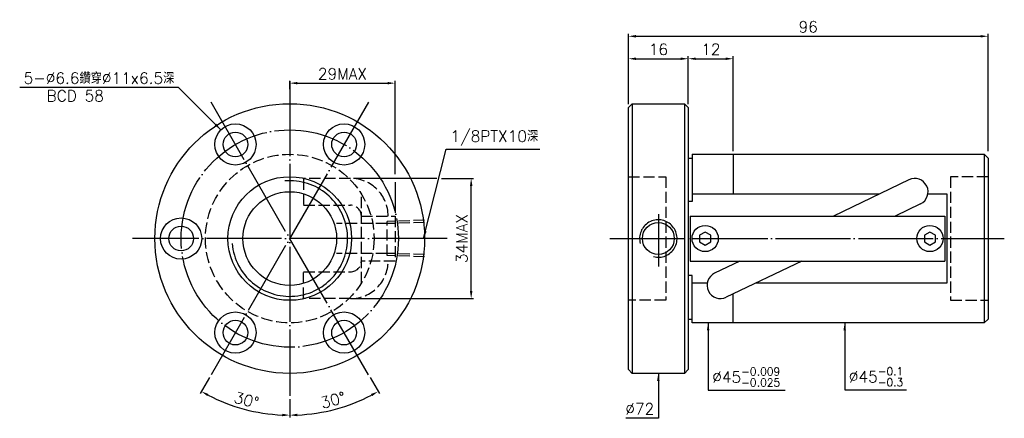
# Model space of a CAD drawing. Header units: millimetres. Extents: x -81 to 182, y 152 to 258.
import ezdxf
from ezdxf.enums import TextEntityAlignment as Align

# ---------------------------------------------------------------- set-up
doc = ezdxf.new("R2010")
doc.units = ezdxf.units.MM
for name, pattern in [('CENTER', [22, 20, -1, 0, -1]), ('DASHED', [4, 3, -1]), ('THIN', [200000, 200000, 0])]:
    doc.linetypes.add(name, pattern=pattern)
for name, color, linetype in [('NT', 7, 'Continuous'), ('NT-DIM', 2, 'Continuous'), ('SH', 7, 'Continuous'), ('SH-DIM', 2, 'Continuous')]:
    doc.layers.add(name, color=color, linetype=linetype)
doc.styles.get("Standard").update_dxf_attribs({"font": 'simplex.shx', "bigfont": 'chineset.shx'})
doc.dimstyles.new('ISO-25', dxfattribs={"dimtxt": 3, "dimasz": 2, "dimexe": 0.646, "dimexo": 0.862, "dimgap": 1, "dimtad": 1, "dimdec": 3, "dimdsep": 46, "dimtxsty": 'Standard', "dimcen": 1.5, "dimclrd": 256, "dimclre": 256, "dimclrt": 256, "dimazin": 2, "dimtfac": 1, "dimtdec": 3, "dimtmove": 0, "dimatfit": 3, "dimfxl": 0, "dimtolj": 1, "dimlwd": -1, "dimlwe": -1, "dimarcsym": 0})

# ---------------------------------------------------------------- blocks, each defined once
blk = doc.blocks.new('*D47')
at = {"layer": 'Defpoints', "color": 0}
for p in [(177.21, 254), (81.21, 235), (177.21, 222.5)]:
    blk.add_point(p, dxfattribs=at)
at = {"layer": 'NT-DIM'}
for p, q in [((81.21, 235.86), (81.21, 254.65)), ((83.21, 254), (175.21, 254)), ((177.21, 223.36), (177.21, 254.65))]:
    blk.add_line(p, q, dxfattribs=at)
for points in [[(83.21, 254.33), (83.21, 253.67), (81.21, 254)], [(175.21, 254.33), (175.21, 253.67), (177.21, 254)]]:
    blk.add_solid(points, dxfattribs=at)
at = {"layer": 'NT-DIM', "insert": (129.21, 256.5), "char_height": 3, "attachment_point": 5}
blk.add_mtext('\\A1;96', dxfattribs=at)
blk = doc.blocks.new('*D49')
at = {"layer": 'Defpoints', "color": 0}
for p in [(97.21, 248), (81.21, 236), (97.21, 235)]:
    blk.add_point(p, dxfattribs=at)
at = {"layer": 'NT-DIM'}
for p, q in [((81.21, 236.86), (81.21, 248.65)), ((83.21, 248), (95.21, 248)), ((97.21, 235.86), (97.21, 248.65))]:
    blk.add_line(p, q, dxfattribs=at)
for points in [[(83.21, 248.33), (83.21, 247.67), (81.21, 248)], [(95.21, 248.33), (95.21, 247.67), (97.21, 248)]]:
    blk.add_solid(points, dxfattribs=at)
at = {"layer": 'NT-DIM', "insert": (89.21, 250.5), "char_height": 3, "attachment_point": 5}
blk.add_mtext('\\A1;16', dxfattribs=at)
blk = doc.blocks.new('*D51')
at = {"layer": 'Defpoints', "color": 0}
for p in [(18.94, 241.48), (-9.16, 239), (18.94, 206)]:
    blk.add_point(p, dxfattribs=at)
at = {"layer": 'NT-DIM'}
for p, q in [((-9.16, 239.86), (-9.16, 242.13)), ((-7.16, 241.48), (16.94, 241.48))]:
    blk.add_line(p, q, dxfattribs=at)
for points in [[(-7.16, 241.81), (-7.16, 241.15), (-9.16, 241.48)], [(16.94, 241.81), (16.94, 241.15), (18.94, 241.48)]]:
    blk.add_solid(points, dxfattribs=at)
at = {"layer": 'NT-DIM', "insert": (4.89, 243.98), "char_height": 3, "attachment_point": 5}
blk.add_mtext('\\A1;29MAX', dxfattribs=at)
blk = doc.blocks.new('*D52')
at = {"layer": 'Defpoints', "color": 0}
for p in [(7.05, 216.04), (39.25, 216.04), (7.05, 183.96)]:
    blk.add_point(p, dxfattribs=at)
at = {"layer": 'NT-DIM'}
for p, q in [((39.25, 185.96), (39.25, 214.04)), ((7.91, 183.96), (39.9, 183.96))]:
    blk.add_line(p, q, dxfattribs=at)
for points in [[(38.92, 214.04), (39.59, 214.04), (39.25, 216.04)], [(38.92, 185.96), (39.59, 185.96), (39.25, 183.96)]]:
    blk.add_solid(points, dxfattribs=at)
at = {"layer": 'NT-DIM', "insert": (36.75, 200), "char_height": 3, "attachment_point": 5, "rotation": 90}
blk.add_mtext('\\A1;34MAX', dxfattribs=at)
blk = doc.blocks.new('*D71')
at = {"layer": 'Defpoints', "color": 0}
for p in [(-9.16, 242), (11.84, 236.37), (-30.16, 163.63), (-9.16, 158), (-25.29, 155.69)]:
    blk.add_point(p, dxfattribs=at)
at = {"layer": 'NT-DIM'}
for p, q in [((-30.59, 162.88), (-33.06, 158.6)), ((-9.16, 157.14), (-9.16, 152.2))]:
    blk.add_line(p, q, dxfattribs=at)
blk.add_arc((-9.16, 200), 47.16, 242.4302, 267.5698, dxfattribs=at)
for points in [[(-31.15, 157.91), (-30.83, 158.49), (-32.74, 159.16)], [(-11.15, 153.22), (-11.17, 152.55), (-9.16, 152.84)]]:
    blk.add_solid(points, dxfattribs=at)
at = {"layer": 'NT-DIM', "insert": (-20.72, 156.87), "char_height": 3, "attachment_point": 5, "rotation": 345}
blk.add_mtext('\\A1;30°', dxfattribs=at)
blk = doc.blocks.new('*D72')
at = {"layer": 'Defpoints', "color": 0}
for p in [(-9.16, 242), (-30.16, 236.37), (11.84, 163.63), (-9.16, 158), (-0.97, 153.56)]:
    blk.add_point(p, dxfattribs=at)
at = {"layer": 'NT-DIM'}
for p, q in [((12.27, 162.88), (14.74, 158.6)), ((-9.16, 157.14), (-9.16, 152.2))]:
    blk.add_line(p, q, dxfattribs=at)
blk.add_arc((-9.16, 200), 47.16, 272.4302, 297.5698, dxfattribs=at)
for points in [[(12.5, 158.49), (12.82, 157.91), (14.42, 159.16)], [(-7.16, 152.55), (-7.17, 153.22), (-9.16, 152.84)]]:
    blk.add_solid(points, dxfattribs=at)
at = {"layer": 'NT-DIM', "insert": (2.4, 156.87), "char_height": 3, "attachment_point": 5, "rotation": 15}
blk.add_mtext('\\A1;30°', dxfattribs=at)
blk = doc.blocks.new('*D74')
at = {"layer": 'Defpoints', "color": 0}
for p in [(109.21, 248), (97.21, 235), (109.21, 222.5)]:
    blk.add_point(p, dxfattribs=at)
at = {"layer": 'SH-DIM'}
for p, q in [((97.21, 235.86), (97.21, 248.65)), ((99.21, 248), (107.21, 248)), ((109.21, 223.36), (109.21, 248.65))]:
    blk.add_line(p, q, dxfattribs=at)
for points in [[(99.21, 248.33), (99.21, 247.67), (97.21, 248)], [(107.21, 248.33), (107.21, 247.67), (109.21, 248)]]:
    blk.add_solid(points, dxfattribs=at)
at = {"layer": 'SH-DIM', "insert": (103.21, 250.5), "char_height": 3, "attachment_point": 5}
blk.add_mtext('\\A1;12', dxfattribs=at)

msp = doc.modelspace()

# ---------------------------------------------------------------- linework, layer by layer
at = {"layer": 'NT', "color": 3, "linetype": 'CENTER'}
for p, q in [((-9.1624, 242), (-9.1624, 158)), ((11.8376, 236.3731), (-30.1624, 163.6269)), ((11.8376, 163.6269), (-30.1624, 236.3731)), ((32.8376, 200), (-51.1624, 200))]:
    msp.add_line(p, q, dxfattribs=at)
at = {"layer": 'NT', "color": 7, "linetype": 'Continuous'}
for p, q in [((81.2059, 235), (82.2059, 236)), ((81.2059, 165), (81.2059, 235)), ((82.2059, 236), (96.2059, 236)), ((82.2059, 236), (82.2059, 164)), ((96.2059, 236), (97.2059, 235)), ((96.2059, 236), (96.2059, 164)), ((97.2059, 235), (97.2059, 165)), ((97.2059, 221.5), (98.2059, 221.5)), ((98.2059, 222.5), (98.2059, 209.8712)), ((98.2059, 222.5), (176.2059, 222.5)), ((109.2059, 222.5), (109.2059, 211.8929)), ((176.2059, 222.5), (176.2059, 177.5)), ((176.2059, 222.5), (177.2059, 221.5)), ((177.2059, 221.5), (177.2059, 178.5)), ((156.0691, 215.6912), (135.9209, 206)), ((98.2059, 209.8712), (97.2059, 209.8712)), ((159.1727, 209.2388), (152.4391, 206)), ((97.7059, 206), (165.7059, 206)), ((97.7059, 206), (97.7059, 194)), ((165.7059, 206), (165.7059, 194)), ((97.7059, 194), (165.7059, 194)), ((110.9726, 194), (104.2391, 190.7612)), ((127.4909, 194), (107.3427, 184.3088)), ((98.2059, 190.1288), (97.2059, 190.1288)), ((98.2059, 177.5), (98.2059, 190.1288)), ((109.2059, 177.5), (109.2059, 185.205)), ((97.2059, 178.5), (98.2059, 178.5)), ((176.2059, 177.5), (98.2059, 177.5)), ((177.2059, 178.5), (176.2059, 177.5)), ((82.2059, 164), (81.2059, 165)), ((96.2059, 164), (82.2059, 164)), ((97.2059, 165), (96.2059, 164))]:
    msp.add_line(p, q, dxfattribs=at)
at = {"layer": 'NT', "color": 1, "linetype": 'DASHED'}
for p, q in [((81.2059, 216.5), (91.2059, 216.5)), ((91.2059, 216.5), (91.2059, 183.5)), ((177.2059, 216.5), (167.2059, 216.5)), ((167.2059, 216.5), (167.2059, 183.5)), ((9.9376, 188.1071), (9.9376, 211.8929)), ((9.9376, 206), (18.9376, 206)), ((18.9376, 206), (18.9376, 194)), ((18.9376, 194), (9.9376, 194)), ((91.2059, 183.5), (81.2059, 183.5)), ((167.2059, 183.5), (177.2059, 183.5))]:
    msp.add_line(p, q, dxfattribs=at)
for points in [[(7.0529, 216.0447), (-5.4702, 216.0447), (-5.4702, 208.8847), (7.0529, 208.8847)], [(7.0529, 183.9553), (-5.4702, 183.9553), (-5.4702, 191.1153), (7.0529, 191.1153)]]:
    msp.add_lwpolyline(points, dxfattribs=at)
at = {"layer": 'NT', "color": 7, "linetype": 'Continuous'}
for points in [[(98.2059, 211.8929), (148.1723, 211.8929)], [(161.1549, 211.8929), (166.2059, 211.8929), (166.2059, 188.1071), (115.2395, 188.1071)], [(102.2569, 188.1071), (98.2059, 188.1071)]]:
    msp.add_lwpolyline(points, dxfattribs=at)
for points in [[(101.7059, 201.7321), (100.2059, 200.866), (100.2059, 199.134), (101.7059, 198.2679), (103.2059, 199.134), (103.2059, 200.866)], [(161.7059, 201.7321), (160.2059, 200.866), (160.2059, 199.134), (161.7059, 198.2679), (163.2059, 199.134), (163.2059, 200.866)]]:
    msp.add_lwpolyline(points, close=True, dxfattribs=at)
for centre, radius in [((-9.1624, 200), 36), ((-23.6624, 225.1147), 5.5), ((5.3376, 225.1147), 5.5), ((-23.6624, 225.1147), 3.3), ((5.3376, 225.1147), 3.3), ((-9.1624, 200), 16.5), ((-9.1624, 200), 12.5), ((-38.1624, 200), 5.5), ((-38.1624, 200), 3.3), ((101.7059, 200), 3.5), ((161.7059, 200), 3.5), ((-23.6624, 174.8853), 5.5), ((5.3376, 174.8853), 5.5), ((-23.6624, 174.8853), 3.3), ((5.3376, 174.8853), 3.3)]:
    msp.add_circle(centre, radius, dxfattribs=at)
at = {"layer": 'NT', "color": 3, "linetype": 'CENTER'}
msp.add_circle((-9.1624, 200), 29, dxfattribs=at)
at = {"layer": 'NT', "color": 1, "linetype": 'DASHED'}
msp.add_circle((-9.1624, 200), 22.5, dxfattribs=at)
for centre, radius, start, end in [((7.0529, 206), 10.0447, 0, 90), ((7.0529, 206), 2.8847, 0, 90), ((7.0529, 194), 10.0447, 270, 0), ((7.0529, 194), 2.8847, 270, 0)]:
    msp.add_arc(centre, radius, start, end, dxfattribs=at)
at = {"layer": 'NT', "color": 7, "linetype": 'Continuous'}
for centre, start, end in [((157.6209, 212.465), 295.687348, 115.687348), ((105.7909, 187.535), 115.687348, 295.687348)]:
    msp.add_arc(centre, 3.58, start, end, dxfattribs=at)
at = {"layer": 'NT', "color": 5, "linetype": 'THIN'}
msp.add_arc((-9.1624, 200), 15.434, 185, 95, dxfattribs=at)
at = {"layer": 'NT-DIM'}
for p, q in [((18.9376, 217.1455), (18.9376, 242.1253)), ((30.0643, 216.045), (7.9146, 216.045)), ((31.3115, 216.045), (39.8991, 216.045)), ((18.9376, 215.0492), (18.9376, 206.862))]:
    msp.add_line(p, q, dxfattribs=at)
at = {"layer": 'SH', "color": 3, "linetype": 'CENTER'}
for p, q in [((89.2059, 206.5194), (89.2059, 192.573)), ((76.2963, 200), (181.5475, 200))]:
    msp.add_line(p, q, dxfattribs=at)
at = {"layer": 'SH-DIM', "color": 1, "linetype": 'DASHED'}
for p, q in [((16.8424, 203.9706), (3.3424, 203.9706)), ((26.8376, 204.864), (16.8424, 204.5516)), ((16.8424, 195.4484), (16.8424, 204.5516)), ((26.8376, 204.283), (16.8424, 203.9706)), ((16.8424, 196.0294), (3.3424, 196.0294)), ((26.8376, 195.717), (16.8424, 196.0294)), ((26.8376, 195.136), (16.8424, 195.4484))]:
    msp.add_line(p, q, dxfattribs=at)
at = {"layer": 'SH-DIM', "color": 7, "linetype": 'Continuous'}
msp.add_circle((89.2059, 200), 4.25, dxfattribs=at)
at = {"layer": 'SH-DIM', "color": 5, "linetype": 'THIN'}
msp.add_arc((89.2059, 200), 5, 255, 195, dxfattribs=at)

# ---------------------------------------------------------------- texts
at = {"layer": 'NT-DIM'}
msp.add_text('BCD 58', height=3, dxfattribs=at).set_placement((-66.4304, 239.594), align=Align.TOP_CENTER)
at = {"layer": 'NT-DIM', "char_height": 3}
for s, insert, attachment_point in [('5-%%C6.6鑽穿%%C11x6.5深', (-39.9654, 241.318), 9), ('\\A1;1/8PTX10深', (33.7149, 224.8175), 7), ('\\A1;%%C45{\\H0.7x;\\S-0.009^ -0.025;}', (103.5996, 160.5), 7), ('\\A1;%%C45{\\H0.7x;\\S-0.1^ -0.3;}', (140.0441, 160.5776), 7), ('\\A1;%%c72', (88.1059, 153), 9)]:
    msp.add_mtext(s, dxfattribs=dict(at, insert=insert, attachment_point=attachment_point))

# ---------------------------------------------------------------- dimensions: what is measured, and where the dimension line sits
at = {"layer": 'NT-DIM'}
for base, p1, p2, picture, middle in [((177.2059, 254), (81.2059, 235), (177.2059, 222.5), '*D47', (129.2059, 256.5)), ((97.2059, 248), (81.2059, 236), (97.2059, 235), '*D49', (89.2059, 250.5))]:
    dim = msp.add_linear_dim(base=base, p1=p1, p2=p2, dimstyle='ISO-25', dxfattribs=at)
    dim.commit()
    dim.dimension.update_dxf_attribs({"geometry": picture, "text_midpoint": middle})
dim = msp.add_linear_dim(base=(18.9376, 241.4793), p1=(-9.1624, 239), p2=(18.9376, 206), text='29MAX', dimstyle='ISO-25', override={"dimse2": 1}, dxfattribs=at)
dim.commit()
dim.dimension.update_dxf_attribs({"geometry": '*D51', "text_midpoint": (4.8876, 241.4793), "dimtype": 160})
for base, line2, picture, middle in [((-25.2909, 155.6875), ((11.8376, 236.3731), (-30.1624, 163.6269)), '*D71', (-20.7204, 156.8652)), ((-0.9738, 153.56), ((-30.1624, 236.3731), (11.8376, 163.6269)), '*D72', (2.3955, 156.8652))]:
    dim = msp.add_angular_dim_2l(base=base, line1=((-9.1624, 242), (-9.1624, 158)), line2=line2, dimstyle='ISO-25', dxfattribs=at)
    dim.commit()
    dim.dimension.update_dxf_attribs({"geometry": picture, "text_midpoint": middle})
dim = msp.add_linear_dim(base=(39.2531, 216.045), p1=(7.0526, 183.955), p2=(7.0526, 216.045), angle=90, text='34MAX', dimstyle='ISO-25', override={"dimse2": 1}, dxfattribs=at)
dim.commit()
dim.dimension.update_dxf_attribs({"geometry": '*D52', "text_midpoint": (39.2531, 200), "dimtype": 160})
at = {"layer": 'SH-DIM'}
dim = msp.add_linear_dim(base=(109.2059, 248), p1=(97.2059, 235), p2=(109.2059, 222.5), dimstyle='ISO-25', dxfattribs=at)
dim.commit()
dim.dimension.update_dxf_attribs({"geometry": '*D74', "text_midpoint": (103.2059, 250.5)})

# ---------------------------------------------------------------- leaders
at = {"layer": 'NT-DIM', "annotation_type": 0, "has_hookline": 1}
for points, hookline_direction, text_width in [([(-27.5514, 229.004), (-38.8654, 240.318), (-38.9654, 240.318)], 1, 41.2857), ([(26.5635, 200), (32.615, 223.8236), (32.7149, 223.8175)], 0, 23.8571), ([(102.4996, 177.5), (102.4996, 159.5), (102.5996, 159.5)], 0, 19.4286), ([(138.9441, 177.5), (138.9441, 159.5776), (139.0441, 159.5776)], 0, 15.4286), ([(89.2059, 164), (89.2059, 152), (89.1059, 152)], 1, 7.5714)]:
    msp.add_leader(points, dimstyle='ISO-25', dxfattribs=dict(at, hookline_direction=hookline_direction, text_width=text_width))

doc.saveas('drawing.dxf')
